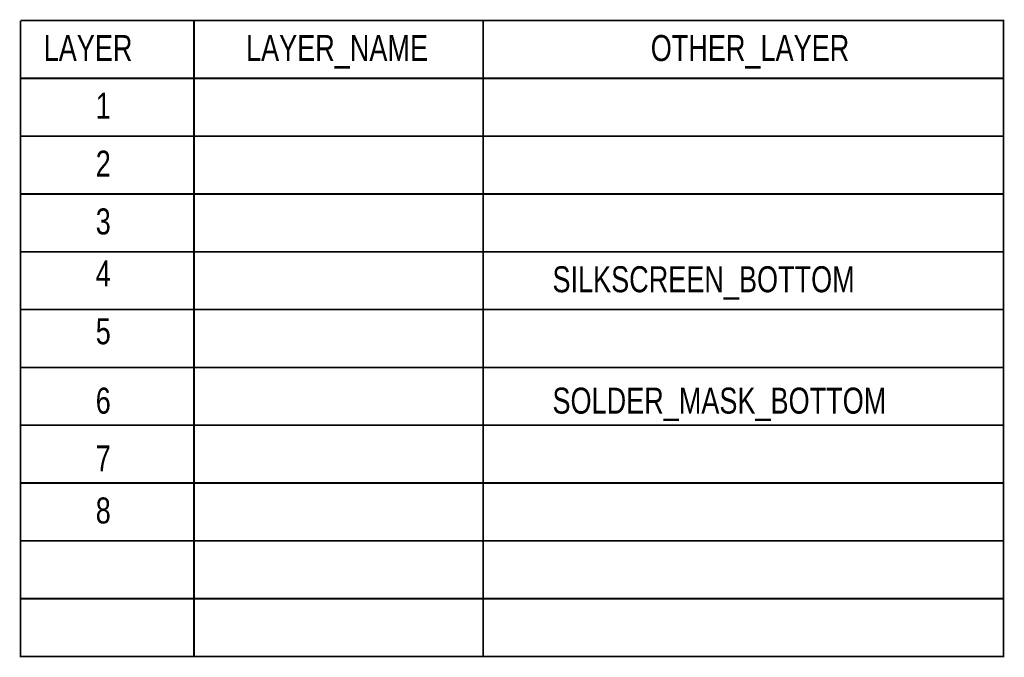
# Model space of a CAD drawing. Extents: x 0 to 180, y 0 to 69.
# Tile 8 of 8: x 137 to 180, y 13 to 41. Entities that reach past the tile are written whole.
import ezdxf

# ---------------------------------------------------------------- set-up
doc = ezdxf.new("R2010")
doc.units = 0
for name, color, linetype in [('BG_OUTLINE', 254, 'CONTINUOUS'), ('PG_SILKSCREEN_BOTTOM', 200, 'CONTINUOUS'), ('PG_SOLDERMASK_BOTTOM', 200, 'CONTINUOUS')]:
    doc.layers.add(name, color=color, linetype=linetype)

msp = doc.modelspace()

# ---------------------------------------------------------------- linework, layer by layer
at = {"layer": 'BG_OUTLINE', "const_width": 0.0762}
for points in [[(136.6774, 40.894), (179.8574, 40.894), (179.8574, 38.354)], [(136.6774, 38.354), (136.6774, 40.894)], [(144.2974, 40.894), (144.2974, 12.954)], [(156.9974, 12.954), (156.9974, 40.894)], [(136.6774, 38.354), (179.8574, 38.354), (179.8574, 12.954), (136.6774, 12.954), (136.6774, 38.354)], [(136.6774, 38.354), (179.8574, 38.354)], [(136.6774, 35.814), (179.8574, 35.814)], [(136.6774, 33.274), (179.8574, 33.274)], [(136.6774, 30.734), (179.8574, 30.734)], [(136.6774, 28.194), (179.8574, 28.194)], [(136.6774, 25.654), (179.8574, 25.654)], [(136.6774, 23.114), (179.8574, 23.114)], [(136.6774, 20.574), (179.8574, 20.574)], [(136.6774, 18.034), (179.8574, 18.034)], [(136.6774, 15.494), (179.8574, 15.494)]]:
    msp.add_lwpolyline(points, dxfattribs=at)

# ---------------------------------------------------------------- texts
at = {"layer": 'BG_OUTLINE', "width": 0.777778}
for s, p in [('LAYER', (137.6934, 39.116)), ('LAYER_NAME', (146.5834, 39.116)), ('OTHER_LAYER', (164.3634, 39.116)), ('1', (139.9794, 36.576)), ('2', (139.9794, 34.036)), ('3', (139.9794, 31.496)), ('4', (139.9794, 29.21)), ('5', (139.9794, 26.67)), ('6', (139.9794, 23.622)), ('7', (139.9794, 21.082)), ('8', (139.9794, 18.796))]:
    msp.add_text(s, height=1.143, dxfattribs=at).set_placement(p)
at = {"layer": 'PG_SILKSCREEN_BOTTOM', "width": 0.777778}
msp.add_text('SILKSCREEN_BOTTOM', height=1.143, dxfattribs=at).set_placement((160.0454, 28.956))
at = {"layer": 'PG_SOLDERMASK_BOTTOM', "width": 0.777778}
msp.add_text('SOLDER_MASK_BOTTOM', height=1.143, dxfattribs=at).set_placement((160.0454, 23.622))

doc.saveas('drawing.dxf')
